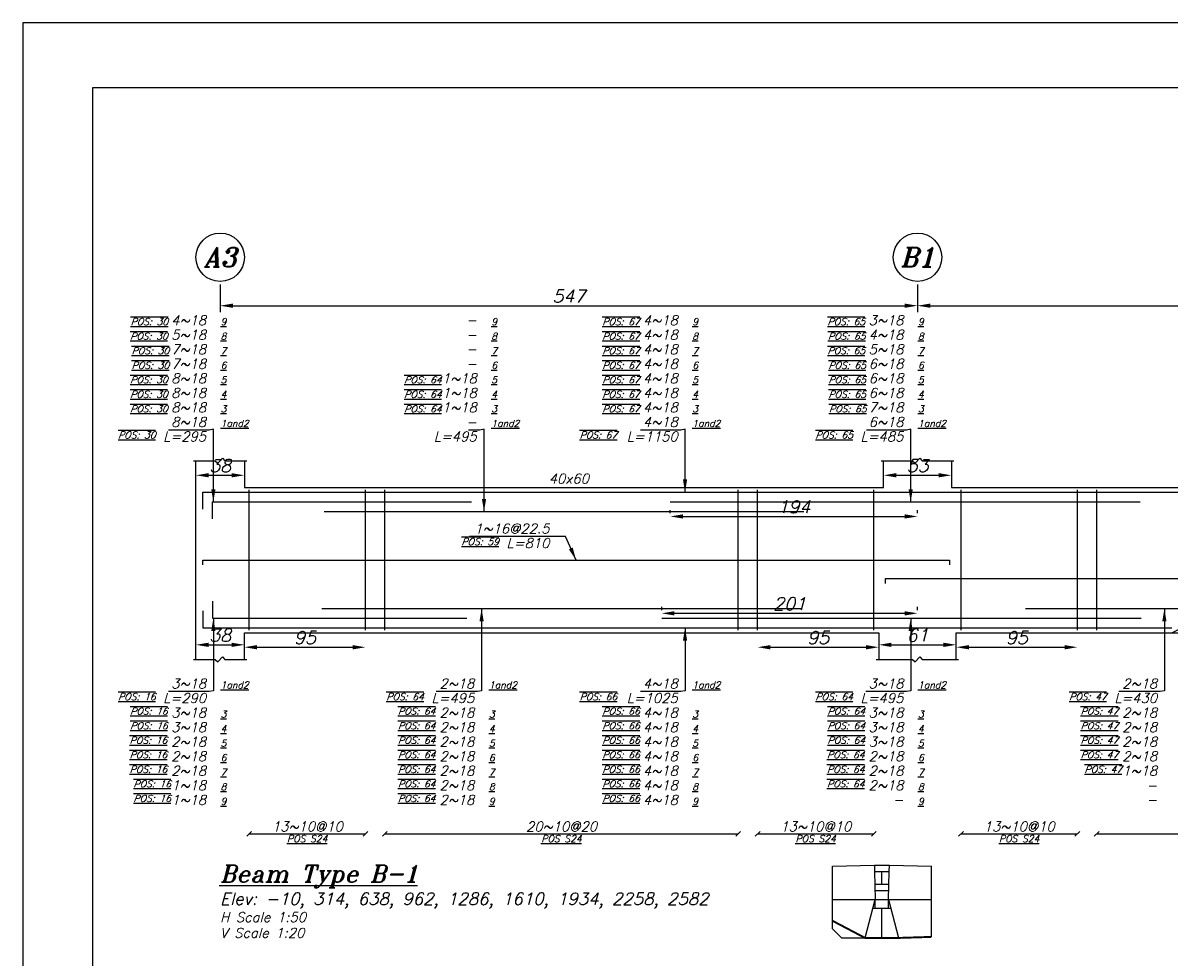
# Model space of a CAD drawing. Header units: inches. Extents: x 826 to 1034, y 702 to 834.
# Tile 70 of 93: x 941 to 959, y 818 to 833. Entities that reach past the tile are written whole.
import ezdxf
from ezdxf.enums import TextEntityAlignment as Align

# ---------------------------------------------------------------- set-up
doc = ezdxf.new("R2010")
doc.units = ezdxf.units.IN
doc.header["$MEASUREMENT"] = 0
for name, color, linetype in [('2', 2, 'Continuous'), ('5', 5, 'Continuous'), ('SAZE_DRAWINGS', 7, 'Continuous')]:
    doc.layers.add(name, color=color, linetype=linetype)
doc.styles.add('SAZE_STYLE', font='romansp.shx', dxfattribs={"oblique": 15})
doc.styles.add('SAZE_STYLE1', font='romant.shx', dxfattribs={"oblique": 15})
doc.dimstyles.new('SAZE_DIM_STYLE', dxfattribs={"dimtxt": 0.2, "dimasz": 0.2, "dimexe": 0.1, "dimexo": 0.05, "dimgap": 0.05, "dimtad": 0, "dimzin": 0, "dimdsep": 46, "dimtxsty": 'SAZE_STYLE', "dimcen": 0.09, "dimclrd": 2, "dimclre": 2, "dimclrt": 3, "dimadec": 0, "dimazin": 0, "dimtfac": 1, "dimtdec": 4, "dimtix": 1, "dimtmove": 1, "dimatfit": 3, "dimfxl": 1, "dimtolj": 1, "dimtzin": 0, "dimarcsym": 0})

# ---------------------------------------------------------------- blocks, each defined once
blk = doc.blocks.new('*D1803')
at = {"layer": 'Defpoints', "color": 0, "transparency": 16777216}
for p in [(943.638, 825.972), (944.398, 825.972), (944.398, 825.743)]:
    blk.add_point(p, dxfattribs=at)
at = {"layer": 'SAZE_DRAWINGS', "color": 2, "lineweight": -2, "transparency": 16777216}
blk.add_line((943.838, 825.743), (944.198, 825.743), dxfattribs=at)
at = {"layer": 'SAZE_DRAWINGS', "color": 2, "transparency": 16777216}
for points in [[(943.838, 825.777), (943.838, 825.71), (943.638, 825.743)], [(944.198, 825.777), (944.198, 825.71), (944.398, 825.743)]]:
    blk.add_solid(points, dxfattribs=at)
at = {"layer": 'SAZE_DRAWINGS', "color": 3, "transparency": 16777216, "insert": (944.018, 825.893), "char_height": 0.2, "attachment_point": 5, "style": 'SAZE_STYLE'}
blk.add_mtext('\\A1;38', dxfattribs=at)
blk = doc.blocks.new('*D1804')
at = {"layer": 'Defpoints', "color": 0, "transparency": 16777216}
for p in [(944.398, 823.083), (943.638, 822.854), (944.398, 822.854)]:
    blk.add_point(p, dxfattribs=at)
at = {"layer": 'SAZE_DRAWINGS', "color": 2, "lineweight": -2, "transparency": 16777216}
blk.add_line((943.838, 823.083), (944.198, 823.083), dxfattribs=at)
at = {"layer": 'SAZE_DRAWINGS', "color": 2, "transparency": 16777216}
for points in [[(943.838, 823.116), (943.838, 823.049), (943.638, 823.083)], [(944.198, 823.116), (944.198, 823.049), (944.398, 823.083)]]:
    blk.add_solid(points, dxfattribs=at)
at = {"layer": 'SAZE_DRAWINGS', "color": 3, "transparency": 16777216, "insert": (944.018, 823.233), "char_height": 0.2, "attachment_point": 5, "style": 'SAZE_STYLE'}
blk.add_mtext('\\A1;38', dxfattribs=at)
blk = doc.blocks.new('*D1805')
at = {"layer": 'Defpoints', "color": 0, "transparency": 16777216}
for p in [(954.43, 825.972), (955.494, 825.972), (955.494, 825.743)]:
    blk.add_point(p, dxfattribs=at)
at = {"layer": 'SAZE_DRAWINGS', "color": 2, "lineweight": -2, "transparency": 16777216}
blk.add_line((954.63, 825.743), (955.294, 825.743), dxfattribs=at)
at = {"layer": 'SAZE_DRAWINGS', "color": 2, "transparency": 16777216}
for points in [[(954.63, 825.777), (954.63, 825.71), (954.43, 825.743)], [(955.294, 825.777), (955.294, 825.71), (955.494, 825.743)]]:
    blk.add_solid(points, dxfattribs=at)
at = {"layer": 'SAZE_DRAWINGS', "color": 3, "transparency": 16777216, "insert": (954.962, 825.893), "char_height": 0.2, "attachment_point": 5, "style": 'SAZE_STYLE'}
blk.add_mtext('\\A1;53', dxfattribs=at)
blk = doc.blocks.new('*D1806')
at = {"layer": 'Defpoints', "color": 0, "transparency": 16777216}
for p in [(955.57, 823.083), (954.354, 822.854), (955.57, 822.854)]:
    blk.add_point(p, dxfattribs=at)
at = {"layer": 'SAZE_DRAWINGS', "color": 2, "lineweight": -2, "transparency": 16777216}
blk.add_line((954.554, 823.083), (955.37, 823.083), dxfattribs=at)
at = {"layer": 'SAZE_DRAWINGS', "color": 2, "transparency": 16777216}
for points in [[(954.554, 823.116), (954.554, 823.049), (954.354, 823.083)], [(955.37, 823.116), (955.37, 823.049), (955.57, 823.083)]]:
    blk.add_solid(points, dxfattribs=at)
at = {"layer": 'SAZE_DRAWINGS', "color": 3, "transparency": 16777216, "insert": (954.962, 823.233), "char_height": 0.2, "attachment_point": 5, "style": 'SAZE_STYLE'}
blk.add_mtext('\\A1;61', dxfattribs=at)
blk = doc.blocks.new('*D1811')
at = {"layer": 'Defpoints', "color": 0, "transparency": 16777216}
for p in [(944.018, 828.785), (954.962, 828.785), (954.962, 828.404)]:
    blk.add_point(p, dxfattribs=at)
at = {"layer": 'SAZE_DRAWINGS', "color": 2, "lineweight": -2, "transparency": 16777216}
for p, q in [((944.018, 828.735), (944.018, 828.304)), ((954.962, 828.735), (954.962, 828.304)), ((944.218, 828.404), (954.762, 828.404))]:
    blk.add_line(p, q, dxfattribs=at)
at = {"layer": 'SAZE_DRAWINGS', "color": 2, "transparency": 16777216}
for points in [[(944.218, 828.438), (944.218, 828.371), (944.018, 828.404)], [(954.762, 828.438), (954.762, 828.371), (954.962, 828.404)]]:
    blk.add_solid(points, dxfattribs=at)
at = {"layer": 'SAZE_DRAWINGS', "color": 3, "transparency": 16777216, "insert": (949.49, 828.554), "char_height": 0.2, "attachment_point": 5, "style": 'SAZE_STYLE'}
blk.add_mtext('\\A1;547', dxfattribs=at)
blk = doc.blocks.new('*D1812')
at = {"layer": 'Defpoints', "color": 0, "transparency": 16777216}
for p in [(954.962, 828.785), (964.891, 828.785), (964.891, 828.404)]:
    blk.add_point(p, dxfattribs=at)
at = {"layer": 'SAZE_DRAWINGS', "color": 2, "lineweight": -2, "transparency": 16777216}
for p, q in [((954.962, 828.735), (954.962, 828.304)), ((964.891, 828.735), (964.891, 828.304)), ((955.162, 828.404), (964.691, 828.404))]:
    blk.add_line(p, q, dxfattribs=at)
at = {"layer": 'SAZE_DRAWINGS', "color": 2, "transparency": 16777216}
for points in [[(955.162, 828.438), (955.162, 828.371), (954.962, 828.404)], [(964.691, 828.438), (964.691, 828.371), (964.891, 828.404)]]:
    blk.add_solid(points, dxfattribs=at)
at = {"layer": 'SAZE_DRAWINGS', "color": 3, "transparency": 16777216, "insert": (959.926, 828.554), "char_height": 0.2, "attachment_point": 5, "style": 'SAZE_STYLE'}
blk.add_mtext('\\A1;496', dxfattribs=at)
blk = doc.blocks.new('*D1814')
at = {"layer": 'Defpoints', "color": 0, "transparency": 16777216}
for p in [(951.083, 825.097), (954.962, 825.097), (954.962, 825.097)]:
    blk.add_point(p, dxfattribs=at)
at = {"layer": 'SAZE_DRAWINGS', "color": 2, "lineweight": -2, "transparency": 16777216}
for p, q in [((951.083, 825.147), (951.083, 825.197)), ((951.283, 825.097), (954.762, 825.097)), ((954.962, 825.147), (954.962, 825.197))]:
    blk.add_line(p, q, dxfattribs=at)
at = {"layer": 'SAZE_DRAWINGS', "color": 2, "transparency": 16777216}
for points in [[(951.283, 825.131), (951.283, 825.064), (951.083, 825.097)], [(954.762, 825.131), (954.762, 825.064), (954.962, 825.097)]]:
    blk.add_solid(points, dxfattribs=at)
at = {"layer": 'SAZE_DRAWINGS', "color": 3, "transparency": 16777216, "insert": (953.022, 825.247), "char_height": 0.2, "attachment_point": 5, "style": 'SAZE_STYLE'}
blk.add_mtext('\\A1;194', dxfattribs=at)
blk = doc.blocks.new('*D1815')
at = {"layer": 'Defpoints', "color": 0, "transparency": 16777216}
for p in [(950.948, 823.577), (954.962, 823.577), (954.962, 823.577)]:
    blk.add_point(p, dxfattribs=at)
at = {"layer": 'SAZE_DRAWINGS', "color": 2, "lineweight": -2, "transparency": 16777216}
for p, q in [((950.948, 823.627), (950.948, 823.677)), ((954.962, 823.627), (954.962, 823.677)), ((951.148, 823.577), (954.762, 823.577))]:
    blk.add_line(p, q, dxfattribs=at)
at = {"layer": 'SAZE_DRAWINGS', "color": 2, "transparency": 16777216}
for points in [[(951.148, 823.61), (951.148, 823.543), (950.948, 823.577)], [(954.762, 823.61), (954.762, 823.543), (954.962, 823.577)]]:
    blk.add_solid(points, dxfattribs=at)
at = {"layer": 'SAZE_DRAWINGS', "color": 3, "transparency": 16777216, "insert": (952.955, 823.727), "char_height": 0.2, "attachment_point": 5, "style": 'SAZE_STYLE'}
blk.add_mtext('\\A1;201', dxfattribs=at)
blk = doc.blocks.new('*D1818')
at = {"layer": 'Defpoints', "color": 0, "transparency": 16777216}
for p in [(944.398, 823.045), (946.299, 823.045), (946.299, 823.045)]:
    blk.add_point(p, dxfattribs=at)
at = {"layer": 'SAZE_DRAWINGS', "color": 2, "lineweight": -2, "transparency": 16777216}
blk.add_line((944.598, 823.045), (946.099, 823.045), dxfattribs=at)
at = {"layer": 'SAZE_DRAWINGS', "color": 2, "transparency": 16777216}
for points in [[(944.598, 823.078), (944.598, 823.011), (944.398, 823.045)], [(946.099, 823.078), (946.099, 823.011), (946.299, 823.045)]]:
    blk.add_solid(points, dxfattribs=at)
at = {"layer": 'SAZE_DRAWINGS', "color": 3, "transparency": 16777216, "insert": (945.349, 823.195), "char_height": 0.2, "attachment_point": 5, "style": 'SAZE_STYLE'}
blk.add_mtext('\\A1;95', dxfattribs=at)
blk = doc.blocks.new('*D1819')
at = {"layer": 'Defpoints', "color": 0, "transparency": 16777216}
for p in [(952.453, 823.045), (954.354, 823.045), (954.354, 823.045)]:
    blk.add_point(p, dxfattribs=at)
at = {"layer": 'SAZE_DRAWINGS', "color": 2, "lineweight": -2, "transparency": 16777216}
blk.add_line((952.653, 823.045), (954.154, 823.045), dxfattribs=at)
at = {"layer": 'SAZE_DRAWINGS', "color": 2, "transparency": 16777216}
for points in [[(952.653, 823.078), (952.653, 823.011), (952.453, 823.045)], [(954.154, 823.078), (954.154, 823.011), (954.354, 823.045)]]:
    blk.add_solid(points, dxfattribs=at)
at = {"layer": 'SAZE_DRAWINGS', "color": 3, "transparency": 16777216, "insert": (953.403, 823.195), "char_height": 0.2, "attachment_point": 5, "style": 'SAZE_STYLE'}
blk.add_mtext('\\A1;95', dxfattribs=at)
blk = doc.blocks.new('*D1820')
at = {"layer": 'Defpoints', "color": 0, "transparency": 16777216}
for p in [(955.57, 823.045), (957.471, 823.045), (957.471, 823.045)]:
    blk.add_point(p, dxfattribs=at)
at = {"layer": 'SAZE_DRAWINGS', "color": 2, "lineweight": -2, "transparency": 16777216}
blk.add_line((955.77, 823.045), (957.271, 823.045), dxfattribs=at)
at = {"layer": 'SAZE_DRAWINGS', "color": 2, "transparency": 16777216}
for points in [[(955.77, 823.078), (955.77, 823.011), (955.57, 823.045)], [(957.271, 823.078), (957.271, 823.011), (957.471, 823.045)]]:
    blk.add_solid(points, dxfattribs=at)
at = {"layer": 'SAZE_DRAWINGS', "color": 3, "transparency": 16777216, "insert": (956.52, 823.195), "char_height": 0.2, "attachment_point": 5, "style": 'SAZE_STYLE'}
blk.add_mtext('\\A1;95', dxfattribs=at)

msp = doc.modelspace()

# ---------------------------------------------------------------- linework, layer by layer
at = {"layer": '2'}
msp.add_lwpolyline([(1025.6176, 832.842), (940.9232, 832.842), (940.9232, 775.8088), (1025.6176, 775.8088)], close=True, dxfattribs=at)
at = {"layer": '5'}
msp.add_lwpolyline([(942.0129, 776.8273), (1024.5991, 776.8273), (1024.5991, 831.8235), (942.0129, 831.8235)], close=True, dxfattribs=at)
at = {"layer": 'SAZE_DRAWINGS', "color": 8}
for points in [[(943.6001, 825.9716), (943.9422, 825.9716), (943.9802, 825.9335), (944.0563, 826.0096), (944.0943, 825.9716), (944.4364, 825.9716)], [(954.3916, 825.9716), (954.8858, 825.9716), (954.9238, 825.9335), (954.9999, 826.0096), (955.0379, 825.9716), (955.5321, 825.9716)], [(943.6001, 822.8544), (943.9422, 822.8544), (943.9802, 822.8164), (944.0563, 822.8925), (944.0943, 822.8544), (944.4364, 822.8544)], [(954.3156, 822.8544), (954.8858, 822.8544), (954.9238, 822.8164), (954.9999, 822.8925), (955.0379, 822.8544), (955.6081, 822.8544)], [(953.628, 819.6072), (954.2873, 819.6233)], [(953.628, 819.0852), (953.628, 819.6072)], [(954.2873, 819.6233), (954.2895, 819.5269)], [(954.2873, 819.6233), (954.5202, 819.6233)], [(954.2895, 819.5269), (954.2994, 819.0852)], [(954.2895, 819.5269), (954.518, 819.5269)], [(954.4038, 819.3261), (954.4038, 819.5269)], [(954.5082, 819.0852), (954.518, 819.5269)], [(954.518, 819.5269), (954.5202, 819.6233)], [(954.5202, 819.6233), (955.1796, 819.6072)], [(955.1796, 819.0852), (955.1796, 819.6072)], [(954.298, 819.3262), (954.5095, 819.3262)], [(954.2962, 819.2258), (954.5113, 819.2258)], [(953.628, 819.0852), (954.2994, 819.0852)], [(953.628, 818.7519), (953.628, 819.0852)], [(954.1395, 818.4829), (954.2994, 819.0852)], [(954.2631, 818.9487), (954.5435, 818.9487)], [(954.2994, 818.9487), (954.2994, 819.0852)], [(954.2994, 819.0852), (954.5082, 819.0852)], [(954.4017, 818.4829), (954.4033, 818.9487)], [(954.5082, 818.9487), (954.5082, 819.0852)], [(954.5082, 819.0852), (954.664, 818.4829)], [(954.5082, 819.0852), (955.1796, 819.0852)], [(955.1816, 818.7519), (955.1796, 819.0852)], [(953.628, 818.6266), (953.628, 818.7519)], [(953.628, 818.6266), (953.7709, 818.4829)], [(955.1796, 818.499), (955.1816, 818.7519)], [(953.7709, 818.4829), (954.1395, 818.4829)]]:
    msp.add_lwpolyline(points, dxfattribs=at)
at = {"layer": 'SAZE_DRAWINGS', "color": 3, "linetype": 'Continuous'}
for points in [[(943.6381, 822.8544), (943.6381, 825.9716)], [(944.3984, 825.9716), (944.3984, 825.5534), (954.4297, 825.5534), (954.4297, 825.9716)], [(955.494, 825.9716), (955.494, 825.5534), (964.3588, 825.5534), (964.3588, 825.9716)], [(944.3984, 822.8544), (944.3984, 823.2726), (954.3536, 823.2726), (954.3536, 822.8544)], [(955.5701, 822.8544), (955.5701, 823.2726), (964.2828, 823.2726), (964.2828, 822.8544)]]:
    msp.add_lwpolyline(points, dxfattribs=at)
at = {"layer": 'SAZE_DRAWINGS', "color": 6, "linetype": 'Continuous'}
for points in [[(943.7445, 825.2113), (943.7445, 825.4774), (960.8387, 825.4774)], [(943.8966, 825.0592), (943.8966, 825.3253), (947.964, 825.3253)], [(951.0825, 825.3253), (958.4571, 825.3253)], [(945.6507, 825.1733), (953.1774, 825.1733)], [(943.7445, 824.337), (943.7445, 824.413), (955.4636, 824.413), (955.4636, 824.337)], [(943.8966, 823.7668), (943.8966, 823.5007), (947.888, 823.5007)], [(945.6127, 823.6527), (953.1393, 823.6527)], [(956.6573, 823.6527), (963.1956, 823.6527)], [(943.7445, 823.6147), (943.7445, 823.3486), (958.9558, 823.3486)], [(950.9476, 823.5007), (958.4743, 823.5007)], [(957.5873, 823.2726), (958.9558, 823.2726), (959.1079, 823.3486), (974.9313, 823.3486), (974.9313, 823.6147)]]:
    msp.add_lwpolyline(points, dxfattribs=at)
at = {"layer": 'SAZE_DRAWINGS', "color": 4, "linetype": 'Continuous'}
for points in [[(944.4744, 823.3106), (944.4744, 825.5154)], [(946.2991, 823.3106), (946.2991, 825.5154)], [(946.6032, 823.3106), (946.6032, 825.5154)], [(952.1489, 823.3106), (952.1489, 825.5154)], [(952.453, 823.3106), (952.453, 825.5154)], [(954.2776, 823.3106), (954.2776, 825.5154)], [(955.6461, 823.3106), (955.6461, 825.5154)], [(957.4707, 823.3106), (957.4707, 825.5154)], [(957.7749, 823.3106), (957.7749, 825.5154)]]:
    msp.add_lwpolyline(points, dxfattribs=at)
at = {"layer": 'SAZE_DRAWINGS', "color": 5, "linetype": 'Continuous'}
msp.add_lwpolyline([(954.4601, 824.0455), (954.4601, 824.1216), (974.9313, 824.1216), (974.9313, 824.0455)], dxfattribs=at)
at = {"layer": 'SAZE_DRAWINGS', "color": 1}
for points in [[(944.4364, 820.0795), (944.5124, 820.1555)], [(944.4744, 820.1175), (946.2991, 820.1175)], [(946.261, 820.0795), (946.3371, 820.1555)], [(946.5651, 820.0795), (946.6412, 820.1555)], [(946.6032, 820.1175), (952.1489, 820.1175)], [(952.1108, 820.0795), (952.1869, 820.1555)], [(952.4149, 820.0795), (952.491, 820.1555)], [(952.453, 820.1175), (954.2776, 820.1175)], [(954.2396, 820.0795), (954.3156, 820.1555)], [(955.6081, 820.0795), (955.6841, 820.1555)], [(955.6461, 820.1175), (957.4707, 820.1175)], [(957.4327, 820.0795), (957.5088, 820.1555)], [(957.7368, 820.0795), (957.8129, 820.1555)], [(957.7749, 820.1175), (962.078, 820.1175)]]:
    msp.add_lwpolyline(points, dxfattribs=at)
at = {"layer": 'SAZE_DRAWINGS', "color": 1, "const_width": 0.0304}
msp.add_lwpolyline([(953.628, 818.7519), (954.1395, 818.4829), (954.664, 818.4829), (955.1796, 818.499)], dxfattribs=at)
at = {"layer": 'SAZE_DRAWINGS', "color": 2}
for centre in [(944.0182, 829.1647), (954.9619, 829.1647)]:
    msp.add_ellipse(centre, major_axis=(0.3801, 0), ratio=1, dxfattribs=at)

# ---------------------------------------------------------------- texts
at = {"layer": 'SAZE_DRAWINGS', "color": 3, "style": 'SAZE_STYLE1', "oblique": 15}
for s, p in [('A3', (944.0182, 829.1647)), ('B1', (954.9619, 829.1647))]:
    msp.add_text(s, height=0.30411, dxfattribs=at).set_placement(p, align=Align.MIDDLE_CENTER)
at = {"layer": 'SAZE_DRAWINGS', "color": 2, "style": 'SAZE_STYLE1', "oblique": 15}
msp.add_text('40x60', height=0.15205, dxfattribs=at).set_placement((949.49, 825.6903), align=Align.MIDDLE_CENTER)
at = {"layer": 'SAZE_DRAWINGS', "color": 3, "style": 'SAZE_STYLE', "oblique": 15}
for s, p in [('13~10@10', (945.3867, 820.1555)), ('20~10@20', (949.376, 820.1555)), ('13~10@10', (953.3653, 820.1555)), ('13~10@10', (956.5584, 820.1555))]:
    msp.add_text(s, height=0.15205, dxfattribs=at).set_placement(p, align=Align.CENTER)
at = {"layer": 'SAZE_DRAWINGS', "color": 2, "style": 'SAZE_STYLE', "oblique": 15}
for p in [(945.3869, 820.0947), (949.3762, 820.0947), (953.3655, 820.0947), (956.5586, 820.0947)]:
    msp.add_text('%%U%%OPOS S24', height=0.106438, dxfattribs=at).set_placement(p, align=Align.TOP_CENTER)
at = {"layer": 'SAZE_DRAWINGS', "color": 4, "style": 'SAZE_STYLE1', "oblique": 15}
msp.add_text('%%UBeam Type B-1', height=0.266095, dxfattribs=at).set_placement((944.0182, 819.3572))
at = {"layer": 'SAZE_DRAWINGS', "color": 2, "style": 'SAZE_STYLE1', "oblique": 15}
for s, height, p in [('Elev: -10, 314, 638, 962, 1286, 1610, 1934, 2258, 2582', 0.190068, (944.0182, 819.0024)), ('H Scale 1:50', 0.152054, (944.0182, 818.7327)), ('V Scale 1:20', 0.152054, (944.0182, 818.4865))]:
    msp.add_text(s, height=height, dxfattribs=at).set_placement(p)
at = {"layer": 'SAZE_DRAWINGS', "color": 3, "style": 'SAZE_STYLE'}
for s, insert, char_height, attachment_point in [('4~18', (943.7978, 828.1003), 0.15205, 9), ('4~18', (951.1999, 828.1003), 0.15205, 9), ('3~18', (954.7414, 828.1003), 0.15205, 9), ('-', (948.0455, 828.1003), 0.1521, 9), ('5~18', (943.7978, 827.8722), 0.15205, 9), ('-', (948.0455, 827.8722), 0.1521, 9), ('4~18', (951.1999, 827.8722), 0.15205, 9), ('4~18', (954.7414, 827.8722), 0.15205, 9), ('7~18', (943.7978, 827.6442), 0.15205, 9), ('4~18', (951.1999, 827.6442), 0.15205, 9), ('5~18', (954.7414, 827.6442), 0.15205, 9), ('7~18', (943.7978, 827.4161), 0.15205, 9), ('-', (948.0455, 827.6442), 0.1521, 9), ('4~18', (951.1999, 827.4161), 0.15205, 9), ('6~18', (954.7414, 827.4161), 0.15205, 9), ('-', (948.0455, 827.4161), 0.1521, 9), ('8~18', (943.7978, 827.188), 0.15205, 9), ('1~18', (948.0455, 827.188), 0.15205, 9), ('4~18', (951.1999, 827.188), 0.15205, 9), ('6~18', (954.7414, 827.188), 0.15205, 9), ('8~18', (943.7978, 826.9599), 0.15205, 9), ('1~18', (948.0455, 826.9599), 0.15205, 9), ('4~18', (951.1999, 826.9599), 0.15205, 9), ('6~18', (954.7414, 826.9599), 0.15205, 9), ('8~18', (943.7978, 826.7318), 0.15205, 9), ('1~18', (948.0455, 826.7318), 0.15205, 9), ('4~18', (951.1999, 826.7318), 0.15205, 9), ('7~18', (954.7414, 826.7318), 0.15205, 9), ('\\A1;8~18', (943.7978, 826.5037), 0.15205, 9), ('\\A1;-', (948.0455, 826.5037), 0.15205, 9), ('\\A1;4~18', (951.1999, 826.5038), 0.15205, 9), ('\\A1;6~18', (954.7414, 826.5037), 0.15205, 9), ('1~16@22.5', (949.1859, 824.8312), 0.15205, 9), ('\\A1;3~18', (943.7978, 822.3983), 0.15205, 9), ('\\A1;2~18', (948.0075, 822.3983), 0.15205, 9), ('\\A1;4~18', (951.1999, 822.3983), 0.15205, 9), ('\\A1;3~18', (954.7414, 822.3983), 0.15205, 9), ('\\A1;2~18', (958.7227, 822.3983), 0.15205, 9), ('3~18', (943.7978, 822.0942), 0.15205, 3), ('2~18', (948.0075, 822.0942), 0.15205, 3), ('4~18', (951.1999, 822.0942), 0.15205, 3), ('3~18', (954.7414, 822.0942), 0.15205, 3), ('2~18', (958.7227, 822.0942), 0.15205, 3), ('3~18', (943.7978, 821.8661), 0.15205, 3), ('2~18', (948.0075, 821.8661), 0.15205, 3), ('4~18', (951.1999, 821.8661), 0.15205, 3), ('3~18', (954.7414, 821.8661), 0.15205, 3), ('2~18', (958.7227, 821.8661), 0.15205, 3), ('2~18', (943.7978, 821.638), 0.15205, 3), ('2~18', (948.0075, 821.638), 0.15205, 3), ('4~18', (951.1999, 821.638), 0.15205, 3), ('3~18', (954.7414, 821.638), 0.15205, 3), ('2~18', (958.7227, 821.638), 0.15205, 3), ('2~18', (943.7978, 821.4099), 0.15205, 3), ('2~18', (948.0075, 821.4099), 0.15205, 3), ('4~18', (951.1999, 821.4099), 0.15205, 3), ('2~18', (954.7414, 821.4099), 0.15205, 3), ('2~18', (958.7227, 821.4099), 0.15205, 3), ('2~18', (943.7978, 821.1819), 0.15205, 3), ('2~18', (948.0075, 821.1819), 0.15205, 3), ('4~18', (951.1999, 821.1819), 0.15205, 3), ('2~18', (954.7414, 821.1819), 0.15205, 3), ('1~18', (958.7227, 821.1819), 0.15205, 3), ('1~18', (943.7978, 820.9538), 0.15205, 3), ('2~18', (948.0075, 820.9538), 0.15205, 3), ('4~18', (951.1999, 820.9538), 0.15205, 3), ('2~18', (954.7414, 820.9538), 0.15205, 3), ('-', (958.7227, 820.9538), 0.1521, 3), ('1~18', (943.7978, 820.7257), 0.15205, 3), ('2~18', (948.0075, 820.7257), 0.15205, 3), ('4~18', (951.1999, 820.7257), 0.15205, 3), ('-', (954.7414, 820.7257), 0.1521, 3), ('-', (958.7227, 820.7257), 0.1521, 3)]:
    msp.add_mtext(s, dxfattribs=dict(at, insert=insert, char_height=char_height, attachment_point=attachment_point))
at = {"layer": 'SAZE_DRAWINGS', "color": 2, "style": 'SAZE_STYLE'}
for s, insert, char_height, attachment_point in [('{\\Q20;\\L\\OPOS: 30}', (943.2008, 828.1003), 0.106438, 9), ('{\\L9}', (944.0258, 828.1003), 0.10644, 7), ('{\\L9}', (948.2736, 828.1003), 0.10644, 7), ('{\\Q20;\\L\\OPOS: 67}', (950.603, 828.1003), 0.106438, 9), ('{\\L9}', (951.428, 828.1003), 0.10644, 7), ('{\\Q20;\\L\\OPOS: 65}', (954.138, 828.1003), 0.106438, 9), ('{\\L9}', (954.9695, 828.1003), 0.10644, 7), ('{\\Q20;\\L\\OPOS: 30}', (943.1944, 827.8722), 0.106438, 9), ('{\\L8}', (944.0258, 827.8722), 0.10644, 7), ('{\\L8}', (948.2736, 827.8722), 0.10644, 7), ('{\\Q20;\\L\\OPOS: 67}', (950.603, 827.8722), 0.106438, 9), ('{\\L8}', (951.428, 827.8722), 0.10644, 7), ('{\\Q20;\\L\\OPOS: 65}', (954.1444, 827.8722), 0.106438, 9), ('{\\L8}', (954.9695, 827.8722), 0.10644, 7), ('{\\Q20;\\L\\OPOS: 30}', (943.2177, 827.6442), 0.106438, 9), ('{\\Q20;\\L\\OPOS: 67}', (950.603, 827.6442), 0.106438, 9), ('{\\Q20;\\L\\OPOS: 65}', (954.138, 827.6442), 0.106438, 9), ('{\\L7}', (944.0258, 827.6442), 0.10644, 7), ('{\\L7}', (948.2736, 827.6442), 0.10644, 7), ('{\\L7}', (951.428, 827.6442), 0.10644, 7), ('{\\L7}', (954.9695, 827.6442), 0.10644, 7), ('{\\Q20;\\L\\OPOS: 30}', (943.2177, 827.4161), 0.106438, 9), ('{\\L6}', (944.0258, 827.4161), 0.10644, 7), ('{\\L6}', (948.2736, 827.4161), 0.10644, 7), ('{\\Q20;\\L\\OPOS: 67}', (950.603, 827.4161), 0.106438, 9), ('{\\L6}', (951.428, 827.4161), 0.10644, 7), ('{\\Q20;\\L\\OPOS: 65}', (954.1518, 827.4161), 0.106438, 9), ('{\\L6}', (954.9695, 827.4161), 0.10644, 7), ('{\\Q20;\\L\\OPOS: 30}', (943.1944, 827.188), 0.106438, 9), ('{\\L5}', (944.0258, 827.188), 0.10644, 7), ('{\\Q20;\\L\\OPOS: 64}', (947.4938, 827.188), 0.106438, 9), ('{\\L5}', (948.2736, 827.188), 0.10644, 7), ('{\\Q20;\\L\\OPOS: 67}', (950.603, 827.188), 0.106438, 9), ('{\\L5}', (951.428, 827.188), 0.10644, 7), ('{\\Q20;\\L\\OPOS: 65}', (954.1518, 827.188), 0.106438, 9), ('{\\L5}', (954.9695, 827.188), 0.10644, 7), ('{\\Q20;\\L\\OPOS: 30}', (943.1944, 826.9599), 0.106438, 9), ('{\\L4}', (944.0258, 826.9599), 0.10644, 7), ('{\\Q20;\\L\\OPOS: 64}', (947.4938, 826.9599), 0.106438, 9), ('{\\L4}', (948.2736, 826.9599), 0.10644, 7), ('{\\Q20;\\L\\OPOS: 67}', (950.603, 826.9599), 0.106438, 9), ('{\\L4}', (951.428, 826.9599), 0.10644, 7), ('{\\Q20;\\L\\OPOS: 65}', (954.1518, 826.9599), 0.106438, 9), ('{\\L4}', (954.9695, 826.9599), 0.10644, 7), ('{\\Q20;\\L\\OPOS: 30}', (943.1944, 826.7318), 0.106438, 9), ('{\\L3}', (944.0258, 826.7318), 0.10644, 7), ('{\\Q20;\\L\\OPOS: 64}', (947.4938, 826.7318), 0.106438, 9), ('{\\L3}', (948.2736, 826.7318), 0.10644, 7), ('{\\Q20;\\L\\OPOS: 67}', (950.603, 826.7318), 0.106438, 9), ('{\\L3}', (951.428, 826.7318), 0.10644, 7), ('{\\Q20;\\L\\OPOS: 65}', (954.1614, 826.7318), 0.106438, 9), ('{\\L3}', (954.9695, 826.7318), 0.10644, 7), ('{\\L1and2}', (944.0258, 826.5037), 0.10644, 7), ('{\\L1and2}', (948.2736, 826.5037), 0.10644, 7), ('{\\L1and2}', (951.428, 826.5038), 0.10644, 7), ('{\\L1and2}', (954.9695, 826.5037), 0.10644, 7), ('{\\Q20;\\L\\OPOS: 30}', (943.0043, 826.4277), 0.106438, 3), ('L=295', (943.7978, 826.4277), 0.15205, 3), ('L=495', (948.0455, 826.4277), 0.15205, 3), ('{\\Q20;\\L\\OPOS: 67}', (950.2477, 826.4277), 0.106438, 3), ('L=1150', (951.1999, 826.4277), 0.15205, 3), ('{\\Q20;\\L\\OPOS: 65}', (953.9479, 826.4277), 0.106438, 3), ('L=485', (954.7414, 826.4277), 0.15205, 3), ('{\\Q20;\\L\\OPOS: 59}', (948.393, 824.7551), 0.106438, 3), ('L=810', (949.1859, 824.7551), 0.15205, 3), ('{\\L1and2}', (944.0258, 822.3983), 0.10644, 7), ('{\\L1and2}', (948.2356, 822.3983), 0.10644, 7), ('{\\L1and2}', (951.428, 822.3983), 0.10644, 7), ('{\\L1and2}', (954.9695, 822.3983), 0.10644, 7), ('{\\Q20;\\L\\OPOS: 16}', (943.0048, 822.3223), 0.106438, 3), ('L=290', (943.7978, 822.3223), 0.15205, 3), ('{\\Q20;\\L\\OPOS: 64}', (947.214, 822.3223), 0.106438, 3), ('L=495', (948.0075, 822.3223), 0.15205, 3), ('{\\Q20;\\L\\OPOS: 66}', (950.2471, 822.3223), 0.106438, 3), ('L=1025', (951.1999, 822.3223), 0.15205, 3), ('{\\Q20;\\L\\OPOS: 64}', (953.9479, 822.3223), 0.106438, 3), ('L=495', (954.7414, 822.3223), 0.15205, 3), ('{\\Q20;\\L\\OPOS: 47}', (957.9297, 822.3223), 0.106438, 3), ('L=430', (958.7227, 822.3223), 0.15205, 3), ('{\\Q20;\\L\\OPOS: 16}', (943.1944, 822.0942), 0.106438, 3), ('{\\L3}', (944.0258, 821.9421), 0.10644, 7), ('{\\Q20;\\L\\OPOS: 64}', (947.3956, 822.0942), 0.106438, 3), ('{\\L3}', (948.2356, 821.9421), 0.10644, 7), ('{\\Q20;\\L\\OPOS: 66}', (950.603, 822.0942), 0.106438, 3), ('{\\L3}', (951.428, 821.9421), 0.10644, 7), ('{\\Q20;\\L\\OPOS: 64}', (954.138, 822.0942), 0.106438, 3), ('{\\L3}', (954.9695, 821.9421), 0.10644, 7), ('{\\Q20;\\L\\OPOS: 47}', (958.1108, 822.0942), 0.106438, 3), ('{\\Q20;\\L\\OPOS: 16}', (943.1944, 821.8661), 0.106438, 3), ('{\\Q20;\\L\\OPOS: 64}', (947.3956, 821.8661), 0.106438, 3), ('{\\Q20;\\L\\OPOS: 66}', (950.603, 821.8661), 0.106438, 3), ('{\\Q20;\\L\\OPOS: 64}', (954.138, 821.8661), 0.106438, 3), ('{\\Q20;\\L\\OPOS: 47}', (958.1108, 821.8661), 0.106438, 3), ('{\\Q20;\\L\\OPOS: 16}', (943.1859, 821.638), 0.106438, 3), ('{\\L4}', (944.0258, 821.714), 0.10644, 7), ('{\\Q20;\\L\\OPOS: 64}', (947.3956, 821.638), 0.106438, 3), ('{\\L4}', (948.2356, 821.714), 0.10644, 7), ('{\\Q20;\\L\\OPOS: 66}', (950.603, 821.638), 0.106438, 3), ('{\\L4}', (951.428, 821.714), 0.10644, 7), ('{\\Q20;\\L\\OPOS: 64}', (954.138, 821.638), 0.106438, 3), ('{\\L4}', (954.9695, 821.714), 0.10644, 7), ('{\\Q20;\\L\\OPOS: 47}', (958.1108, 821.638), 0.106438, 3), ('{\\L5}', (944.0258, 821.486), 0.10644, 7), ('{\\L5}', (948.2356, 821.486), 0.10644, 7), ('{\\L5}', (951.428, 821.486), 0.10644, 7), ('{\\L5}', (954.9695, 821.486), 0.10644, 7), ('{\\Q20;\\L\\OPOS: 16}', (943.1859, 821.4099), 0.106438, 3), ('{\\L6}', (944.0258, 821.2579), 0.10644, 7), ('{\\Q20;\\L\\OPOS: 64}', (947.3956, 821.4099), 0.106438, 3), ('{\\L6}', (948.2356, 821.2579), 0.10644, 7), ('{\\Q20;\\L\\OPOS: 66}', (950.603, 821.4099), 0.106438, 3), ('{\\L6}', (951.428, 821.2579), 0.10644, 7), ('{\\Q20;\\L\\OPOS: 64}', (954.1295, 821.4099), 0.106438, 3), ('{\\L6}', (954.9695, 821.2579), 0.10644, 7), ('{\\Q20;\\L\\OPOS: 47}', (958.1108, 821.4099), 0.106438, 3), ('{\\Q20;\\L\\OPOS: 16}', (943.1859, 821.1819), 0.106438, 3), ('{\\L7}', (944.0258, 821.0298), 0.10644, 7), ('{\\Q20;\\L\\OPOS: 64}', (947.3956, 821.1819), 0.106438, 3), ('{\\L7}', (948.2356, 821.0298), 0.10644, 7), ('{\\Q20;\\L\\OPOS: 66}', (950.603, 821.1819), 0.106438, 3), ('{\\L7}', (951.428, 821.0298), 0.10644, 7), ('{\\Q20;\\L\\OPOS: 64}', (954.1295, 821.1819), 0.106438, 3), ('{\\L7}', (954.9695, 821.0298), 0.10644, 7), ('{\\Q20;\\L\\OPOS: 47}', (958.171, 821.1819), 0.106438, 3), ('{\\Q20;\\L\\OPOS: 16}', (943.2461, 820.9538), 0.106438, 3), ('{\\Q20;\\L\\OPOS: 64}', (947.3956, 820.9538), 0.106438, 3), ('{\\Q20;\\L\\OPOS: 66}', (950.603, 820.9538), 0.106438, 3), ('{\\Q20;\\L\\OPOS: 64}', (954.1295, 820.9538), 0.106438, 3), ('{\\Q20;\\L\\OPOS: 16}', (943.2461, 820.7257), 0.106438, 3), ('{\\L8}', (944.0258, 820.8017), 0.10644, 7), ('{\\Q20;\\L\\OPOS: 64}', (947.3956, 820.7257), 0.106438, 3), ('{\\L8}', (948.2356, 820.8017), 0.10644, 7), ('{\\Q20;\\L\\OPOS: 66}', (950.603, 820.7257), 0.106438, 3), ('{\\L8}', (951.428, 820.8017), 0.10644, 7), ('{\\L8}', (954.9695, 820.8017), 0.10644, 7), ('{\\L9}', (944.0258, 820.5736), 0.10644, 7), ('{\\L9}', (948.2356, 820.5736), 0.10644, 7), ('{\\L9}', (951.428, 820.5736), 0.10644, 7), ('{\\L9}', (954.9695, 820.5736), 0.10644, 7)]:
    msp.add_mtext(s, dxfattribs=dict(at, insert=insert, char_height=char_height, attachment_point=attachment_point))

# ---------------------------------------------------------------- dimensions: what is measured, and where the dimension line sits
at = {"layer": 'SAZE_DRAWINGS', "color": 2}
for base, p1, p2, override, picture, middle in [((954.9619, 828.4044), (944.0182, 828.7846), (954.9619, 828.7846), {"dimtxt": 0.2, "dimasz": 0.2, "dimgap": 0.05, "dimtad": 1, "dimdec": 1, "dimlfac": 50, "dimrnd": 1, "dimzin": 8, "dimclrd": 2, "dimclre": 2, "dimclrt": 3}, '*D1811', (949.49, 828.5544)), ((964.891, 828.4044), (954.9619, 828.7846), (964.891, 828.7846), {"dimtxt": 0.2, "dimasz": 0.2, "dimgap": 0.05, "dimtad": 1, "dimdec": 1, "dimlfac": 50, "dimrnd": 1, "dimzin": 8, "dimclrd": 2, "dimclre": 2, "dimclrt": 3}, '*D1812', (959.9264, 828.5544)), ((944.3984, 825.7435), (943.6381, 825.9716), (944.3984, 825.9716), {"dimtxt": 0.2, "dimasz": 0.2, "dimgap": 0.05, "dimtad": 1, "dimdec": 1, "dimlfac": 50, "dimrnd": 0.5, "dimzin": 8, "dimse1": 1, "dimse2": 1, "dimclrd": 2, "dimclre": 2, "dimclrt": 3}, '*D1803', (944.0182, 825.8935)), ((955.494, 825.7435), (954.4297, 825.9716), (955.494, 825.9716), {"dimtxt": 0.2, "dimasz": 0.2, "dimgap": 0.05, "dimtad": 1, "dimdec": 1, "dimlfac": 50, "dimrnd": 0.5, "dimzin": 8, "dimse1": 1, "dimse2": 1, "dimclrd": 2, "dimclre": 2, "dimclrt": 3}, '*D1805', (954.9619, 825.8935)), ((954.9619, 825.0972), (951.0825, 825.0972), (954.9619, 825.0972), {"dimtxt": 0.2, "dimasz": 0.2, "dimgap": 0.05, "dimtad": 1, "dimdec": 1, "dimlfac": 50, "dimrnd": 1, "dimzin": 8, "dimclrd": 2, "dimclre": 2, "dimclrt": 3}, '*D1814', (953.0222, 825.2472)), ((954.9619, 823.5767), (950.9476, 823.5767), (954.9619, 823.5767), {"dimtxt": 0.2, "dimasz": 0.2, "dimgap": 0.05, "dimtad": 1, "dimdec": 1, "dimlfac": 50, "dimrnd": 1, "dimzin": 8, "dimclrd": 2, "dimclre": 2, "dimclrt": 3}, '*D1815', (952.9547, 823.7267)), ((944.3984, 823.0825), (943.6381, 822.8544), (944.3984, 822.8544), {"dimtxt": 0.2, "dimasz": 0.2, "dimgap": 0.05, "dimtad": 1, "dimdec": 1, "dimlfac": 50, "dimrnd": 0.5, "dimzin": 8, "dimse1": 1, "dimse2": 1, "dimclrd": 2, "dimclre": 2, "dimclrt": 3}, '*D1804', (944.0182, 823.2325)), ((946.2991, 823.0445), (944.3984, 823.0445), (946.2991, 823.0445), {"dimtxt": 0.2, "dimasz": 0.2, "dimgap": 0.05, "dimtad": 1, "dimdec": 1, "dimlfac": 50, "dimrnd": 1, "dimzin": 8, "dimse1": 1, "dimse2": 1, "dimclrd": 2, "dimclre": 2, "dimclrt": 3}, '*D1818', (945.3487, 823.1945)), ((954.3536, 823.0445), (952.453, 823.0445), (954.3536, 823.0445), {"dimtxt": 0.2, "dimasz": 0.2, "dimgap": 0.05, "dimtad": 1, "dimdec": 1, "dimlfac": 50, "dimrnd": 1, "dimzin": 8, "dimse1": 1, "dimse2": 1, "dimclrd": 2, "dimclre": 2, "dimclrt": 3}, '*D1819', (953.4033, 823.1945)), ((955.5701, 823.0825), (954.3536, 822.8544), (955.5701, 822.8544), {"dimtxt": 0.2, "dimasz": 0.2, "dimgap": 0.05, "dimtad": 1, "dimdec": 1, "dimlfac": 50, "dimrnd": 0.5, "dimzin": 8, "dimse1": 1, "dimse2": 1, "dimclrd": 2, "dimclre": 2, "dimclrt": 3}, '*D1806', (954.9619, 823.2325)), ((957.4707, 823.0445), (955.5701, 823.0445), (957.4707, 823.0445), {"dimtxt": 0.2, "dimasz": 0.2, "dimgap": 0.05, "dimtad": 1, "dimdec": 1, "dimlfac": 50, "dimrnd": 1, "dimzin": 8, "dimse1": 1, "dimse2": 1, "dimclrd": 2, "dimclre": 2, "dimclrt": 3}, '*D1820', (956.5204, 823.1945))]:
    dim = msp.add_linear_dim(base=base, p1=p1, p2=p2, dimstyle='SAZE_DIM_STYLE', override=override, dxfattribs=at)
    dim.commit()
    dim.dimension.update_dxf_attribs({"geometry": picture, "text_midpoint": middle})

# ---------------------------------------------------------------- leaders
at = {"layer": 'SAZE_DRAWINGS', "color": 2, "annotation_type": 0, "has_hookline": 1, "hookline_direction": 1}
for points, text_width in [([(943.9118, 825.3253), (943.9118, 826.4657), (943.8478, 826.4537)], 0.5919), ([(948.1596, 825.1733), (948.1596, 826.4657), (948.0955, 826.4537)], 0.1303), ([(951.314, 825.4774), (951.314, 826.4657), (951.2499, 826.4538)], 0.5861), ([(954.8554, 825.3253), (954.8554, 826.4657), (954.7914, 826.4537)], 0.5794), ([(949.6041, 824.413), (949.4359, 824.7812), (949.2359, 824.7812)], 1.2534), ([(948.1216, 823.6527), (948.1216, 822.3603), (948.0575, 822.3483)], 0.5997), ([(958.8367, 823.6527), (958.8367, 822.3603), (958.7727, 822.3483)], 0.5997), ([(943.9118, 823.5007), (943.9118, 822.3603), (943.8478, 822.3483)], 0.5919), ([(954.8554, 823.5007), (954.8554, 822.3603), (954.7914, 822.3483)], 0.5919), ([(951.314, 823.3486), (951.314, 822.3603), (951.2499, 822.3483)], 0.5861)]:
    msp.add_leader(points, dimstyle='SAZE_DIM_STYLE', override={"dimasz": 0.2, "dimgap": 0.05, "dimtad": 1, "dimclrd": 2}, dxfattribs=dict(at, text_width=text_width))

doc.saveas('drawing.dxf')
